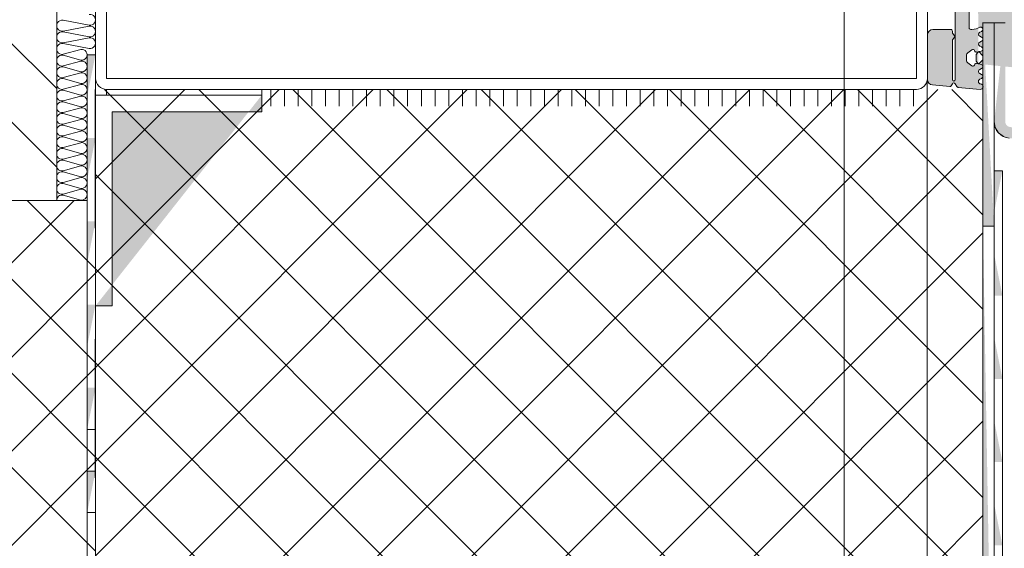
# Model space of a CAD drawing. Header units: millimetres. Extents: x 0 to 96, y -6 to 70.6.
# Tile 9 of 138: x 24.128 to 25.016, y -2.823 to -2.346. Entities that reach past the tile are written whole.
import ezdxf

# ---------------------------------------------------------------- set-up
doc = ezdxf.new("R2010")
doc.units = ezdxf.units.MM
doc.linetypes.add('HIDDEN', pattern=[0.375, 0.25, -0.125])
doc.styles.add('Arial Narrow', font='ARIALN.TTF')
doc.dimstyles.new('Arch_Strakon_dimstyle', dxfattribs={"dimtxt": 15.75, "dimasz": 1, "dimexe": 1.25, "dimexo": 0.0625, "dimgap": 1, "dimtad": 0, "dimdec": 3, "dimzin": 12, "dimdsep": 46, "dimtxsty": 'Arial Narrow', "dimblk": 'Arrowhead_Tick', "dimsah": 1, "dimcen": 0, "dimse1": 1, "dimse2": 1, "dimclrd": 6, "dimclrt": 2, "dimazin": 0, "dimtfac": 1, "dimtdec": 4, "dimtmove": 0, "dimatfit": 3, "dimldrblk": 'NONE', "dimfxl": 1, "dimtvp": 1, "dimtolj": 1, "dimtzin": 0, "dimlwd": 13, "dimarcsym": 2})

# ---------------------------------------------------------------- blocks, each defined once
blk = doc.blocks.new('Arrowhead_Tick')
at = {"color": 0, "linetype": 'Continuous', "lineweight": -2}
for p, q in [((0, 20), (0, -10)), ((-1, 0), (0, 0)), ((10, 0), (0, 0))]:
    blk.add_line(p, q, dxfattribs=at)
at = {"color": 2, "linetype": 'Continuous', "lineweight": 35}
blk.add_line((4.419, 4.419), (-4.419, -4.419), dxfattribs=at)
blk = doc.blocks.new('*D90')
at = {"color": 6, "linetype": 'Continuous', "lineweight": 13}
blk.add_line((24.20627, -1.33862), (25.23361, -1.33862), dxfattribs=at)
at = {"layer": 'Defpoints', "color": 0}
for p in [(25.24361, -1.33862), (25.24361, -3.8306), (24.19627, -4.55915)]:
    blk.add_point(p, dxfattribs=at)
at = {"color": 6, "lineweight": 13, "xscale": 0.01, "yscale": 0.01, "zscale": 0.01}
for p, rotation in [((25.24361, -1.33862), 360), ((24.19627, -1.33862), 180)]:
    blk.add_blockref('Arrowhead_Tick', p, dxfattribs=dict(at, rotation=rotation))
at = {"color": 5, "lineweight": 0, "insert": (24.71994, -1.19928), "char_height": 0.175, "attachment_point": 5, "style": 'Arial Narrow'}
blk.add_mtext('\\A1;209', dxfattribs=at)
blk = doc.blocks.new('_None')
blk = doc.blocks.new('*D215')
at = {"color": 6, "linetype": 'Continuous', "lineweight": 13}
blk.add_line((24.20627, -0.16909), (32.79428, -0.16909), dxfattribs=at)
at = {"layer": 'Defpoints', "color": 0}
for p in [(32.80428, -0.16909), (32.80428, -1.66753), (24.19627, -4.55915)]:
    blk.add_point(p, dxfattribs=at)
at = {"color": 6, "lineweight": 13, "xscale": 0.01, "yscale": 0.01, "zscale": 0.01}
blk.add_blockref('Arrowhead_Tick', (32.80428, -0.16909), dxfattribs=at)
at = {"color": 6, "lineweight": 13, "xscale": 0.01, "yscale": 0.01, "zscale": 0.01, "rotation": 180}
blk.add_blockref('Arrowhead_Tick', (24.19627, -0.16909), dxfattribs=at)
at = {"color": 2, "lineweight": 0, "insert": (28.50027, -0.04003), "char_height": 0.1575, "attachment_point": 5, "style": 'Arial Narrow'}
blk.add_mtext('\\A1;1722', dxfattribs=at)

msp = doc.modelspace()

# ---------------------------------------------------------------- hatches: boundary and pattern name
at = {"lineweight": 13, "true_color": 0x3f0000}
msp.add_hatch(color=18, dxfattribs=at).paths.add_polyline_path([(25.1408295, -2.4008682), (25.1410679, -2.4011788), (25.1412177, -2.4015406), (25.1412689, -2.4019288), (25.1412689, -2.4061549), (25.1412177, -2.4065431), (25.1410679, -2.4069049), (25.1408295, -2.4072155), (25.1405189, -2.4074539), (25.1385184, -2.4086088), (25.1384149, -2.4086883), (25.1383354, -2.4087918), (25.1382855, -2.4089124), (25.1382684, -2.4090418), (25.1362688, -2.4090418), (25.1362688, -2.3491423), (25.1124362, -2.3445814), (25.1095109, -2.346567), (24.9867387, -2.3230722), (24.9856482, -2.3231059), (24.9846758, -2.3236009), (24.9840069, -2.3244628), (24.9837688, -2.3255276), (24.9837688, -2.3535552), (24.9838829, -2.3541293), (24.9842081, -2.354616), (24.9846948, -2.3549411), (24.9852688, -2.3550552), (24.9864149, -2.355055), (24.988265, -2.3549317), (24.9900825, -2.3545649), (24.9918356, -2.3539609), (24.9934935, -2.3531304), (24.9950064, -2.3531151), (24.9960972, -2.3541636), (24.9961415, -2.355676), (24.995114, -2.3567867), (24.9934235, -2.3575749), (24.9925819, -2.358313), (24.9922687, -2.3593876), (24.9925819, -2.3604621), (24.9934235, -2.3612002), (24.9951137, -2.3619883), (24.9959553, -2.3627264), (24.9962685, -2.363801), (24.9959553, -2.3648756), (24.9951137, -2.3656136), (24.9934235, -2.3664017), (24.9925819, -2.3671398), (24.9922687, -2.3682144), (24.9925819, -2.369289), (24.9934235, -2.370027), (24.9951137, -2.3708151), (24.9960132, -2.37165), (24.9962558, -2.3728529), (24.9957502, -2.3739711), (24.9946867, -2.3745835), (24.9926852, -2.3750116), (24.9958629, -2.378402), (24.9960356, -2.3786249), (24.9961634, -2.3788763), (24.996242, -2.3791471), (24.9962685, -2.3794278), (24.9962685, -2.3817422), (24.996242, -2.3820229), (24.9961634, -2.3822937), (24.9960356, -2.382545), (24.9958629, -2.3827679), (24.9926852, -2.3861584), (24.9946867, -2.3865864), (24.9957502, -2.3871988), (24.9962558, -2.388317), (24.9960132, -2.38952), (24.9951137, -2.3903548), (24.9934235, -2.391143), (24.9925819, -2.391881), (24.9922687, -2.3929556), (24.9925819, -2.3940302), (24.9934235, -2.3947682), (24.9951137, -2.3955564), (24.9959553, -2.3962944), (24.9962685, -2.397369), (24.9959553, -2.3984436), (24.9951137, -2.3991816), (24.9934235, -2.3999698), (24.9924088, -2.4009383), (24.9921894, -2.4023239), (24.9928552, -2.4035586), (24.9941334, -2.4041365), (24.9957825, -2.405008), (24.9963514, -2.4067844), (24.9955153, -2.4084519), (24.9937515, -2.4090587), (24.9738678, -2.4072087), (24.9735332, -2.4071396), (24.9732221, -2.4069985), (24.9729496, -2.4067924), (24.9727292, -2.4065314), (24.9712762, -2.4039853), (24.9707459, -2.403451), (24.970019, -2.4032553), (24.9692921, -2.403451), (24.9687618, -2.4039853), (24.9676982, -2.4058297), (24.9674665, -2.4061278), (24.9671626, -2.4063518), (24.9668093, -2.4064849), (24.9664331, -2.406517), (24.9508728, -2.4050693), (24.9490951, -2.4045661), (24.9476153, -2.4034598), (24.9466297, -2.401897), (24.9462688, -2.400085), (24.9462688, -2.3600551), (24.9466494, -2.3581417), (24.9477333, -2.3565196), (24.9493554, -2.3554357), (24.9512688, -2.3550551), (24.9672688, -2.3550551), (24.9678429, -2.3551693), (24.9683295, -2.3554944), (24.9686547, -2.3559811), (24.9687688, -2.3565551), (24.9687688, -2.3581277), (24.968788, -2.3583258), (24.9688449, -2.3585166), (24.9689373, -2.3586928), (24.9690618, -2.3588481), (24.9707556, -2.3607466), (24.9709347, -2.3610564), (24.9709969, -2.3614087), (24.9709347, -2.3617611), (24.9707556, -2.3620708), (24.9690618, -2.3639694), (24.968933, -2.3641356), (24.9688391, -2.3643237), (24.9687836, -2.3645265), (24.9687688, -2.3647363), (24.9687688, -2.4002616), (24.969135, -2.4011455), (24.9700188, -2.4015116), (24.9709027, -2.4011455), (24.9712688, -2.4002616), (24.9712688, -2.3004723), (24.9713199, -2.3000841), (24.9714698, -2.2997223), (24.9717082, -2.2994116), (24.9720188, -2.2991733), (24.9765188, -2.2965753), (24.9768295, -2.2963369), (24.9770679, -2.2960262), (24.9772177, -2.2956645), (24.9772688, -2.2952762), (24.9772688, -2.2730083), (24.9772177, -2.27262), (24.9770679, -2.2722583), (24.9768295, -2.2719476), (24.9765188, -2.2717093), (24.9720188, -2.2691113), (24.9717082, -2.2688729), (24.9714698, -2.2685623), (24.9713199, -2.2682005), (24.9712688, -2.2678123), (24.9712688, -2.1680229), (24.9709027, -2.167139), (24.9700188, -2.1667729), (24.969135, -2.167139), (24.9687688, -2.1680229), (24.9687688, -2.2035483), (24.9687836, -2.203758), (24.9688391, -2.2039608), (24.968933, -2.2041489), (24.9690618, -2.2043151), (24.9707556, -2.2062137), (24.9709347, -2.2065234), (24.9709969, -2.2068758), (24.9709347, -2.2072281), (24.9707556, -2.2075379), (24.9690618, -2.2094364), (24.9689373, -2.2095917), (24.9688449, -2.209768), (24.968788, -2.2099587), (24.9687688, -2.2101568), (24.9687688, -2.2117294), (24.9686547, -2.2123035), (24.9683295, -2.2127901), (24.9678429, -2.2131153), (24.9672688, -2.2132294), (24.9512688, -2.2132294), (24.9493554, -2.2128488), (24.9477333, -2.211765), (24.9466494, -2.2101429), (24.9462688, -2.2082294), (24.9462688, -2.1681995), (24.9466297, -2.1663875), (24.9476153, -2.1648247), (24.9490951, -2.1637184), (24.9508728, -2.1632152), (24.9664331, -2.1617675), (24.9668093, -2.1617997), (24.9671626, -2.1619327), (24.9674665, -2.1621567), (24.9676982, -2.1624549), (24.9687618, -2.1642992), (24.9692921, -2.1648335), (24.970019, -2.1650293), (24.9707459, -2.1648335), (24.9712762, -2.1642992), (24.9727292, -2.1617531), (24.9729496, -2.1614921), (24.9732221, -2.161286), (24.9735332, -2.1611449), (24.9738678, -2.1610758), (24.9937515, -2.1592259), (24.9955153, -2.1598327), (24.9963514, -2.1615001), (24.9957825, -2.1632765), (24.9941334, -2.164148), (24.9928552, -2.164726), (24.9921894, -2.1659607), (24.9924088, -2.1673462), (24.9934235, -2.1683148), (24.9951137, -2.1691029), (24.9959553, -2.169841), (24.9962685, -2.1709156), (24.9959553, -2.1719902), (24.9951137, -2.1727282), (24.9934235, -2.1735163), (24.9925819, -2.1742544), (24.9922687, -2.175329), (24.9925819, -2.1764036), (24.9934235, -2.1771416), (24.9951137, -2.1779297), (24.9960132, -2.1787646), (24.9962558, -2.1799675), (24.9957502, -2.1810857), (24.9946867, -2.1816981), (24.9926852, -2.1821262), (24.9958629, -2.1855166), (24.9960356, -2.1857395), (24.9961634, -2.1859909), (24.996242, -2.1862617), (24.9962685, -2.1865424), (24.9962685, -2.1888568), (24.996242, -2.1891375), (24.9961634, -2.1894083), (24.9960356, -2.1896596), (24.9958629, -2.1898825), (24.9926852, -2.193273), (24.9946867, -2.193701), (24.9957502, -2.1943134), (24.9962558, -2.1954316), (24.9960132, -2.1966346), (24.9951137, -2.1974694), (24.9934235, -2.1982576), (24.9925819, -2.1989956), (24.9922687, -2.2000702), (24.9925819, -2.2011448), (24.9934235, -2.2018828), (24.9951137, -2.202671), (24.9959553, -2.203409), (24.9962685, -2.2044836), (24.9959553, -2.2055582), (24.9951137, -2.2062962), (24.9934235, -2.2070844), (24.9925819, -2.2078224), (24.9922687, -2.208897), (24.9925819, -2.2099716), (24.9934235, -2.2107096), (24.995114, -2.2114979), (24.9961415, -2.2126085), (24.9960972, -2.2141209), (24.9950064, -2.2151695), (24.9934935, -2.2151541), (24.9918356, -2.2143236), (24.9900825, -2.2137197), (24.988265, -2.2133528), (24.9864149, -2.2132296), (24.9852688, -2.2132293), (24.9846948, -2.2133434), (24.9842082, -2.2136685), (24.983883, -2.214155), (24.9837688, -2.214729), (24.9837688, -2.3153461), (24.9839165, -2.3161926), (24.9843421, -2.3169391), (24.9849953, -2.3174974), (24.9857989, -2.3178016), (25.0147775, -2.3233472), (25.0150272, -2.3233526), (25.0152648, -2.3232758), (25.015464, -2.3231253), (25.0156028, -2.3229176), (25.0160652, -2.3222256), (25.0167293, -2.3217237), (25.0175213, -2.3214676), (25.0183535, -2.3214858), (25.1176063, -2.3404801), (25.117978, -2.3406033), (25.1183051, -2.3408184), (25.1185654, -2.341111), (25.1187412, -2.3414609), (25.1194995, -2.3436427), (25.1196449, -2.3438569), (25.1198778, -2.3439697), (25.120136, -2.3439509), (25.1203501, -2.3438055), (25.1218605, -2.3420578), (25.122153, -2.3417975), (25.1225029, -2.3416218), (25.1228864, -2.3415426), (25.1232773, -2.3415654), (25.127428, -2.3423597), (25.1277997, -2.3424828), (25.1281269, -2.342698), (25.1283872, -2.3429905), (25.1285629, -2.3433405), (25.1293213, -2.3455223), (25.1294666, -2.3457365), (25.1296996, -2.3458493), (25.1299577, -2.3458304), (25.1301719, -2.3456851), (25.1316822, -2.3439374), (25.1319748, -2.3436771), (25.1323247, -2.3435014), (25.1327082, -2.3434222), (25.1330991, -2.3434449), (25.1412688, -2.3450084), (25.1412688, -2.3461549), (25.1412177, -2.3465431), (25.1410679, -2.3469049), (25.1408295, -2.3472155), (25.1405188, -2.3474539), (25.1385184, -2.3486089), (25.1383354, -2.3487919), (25.1382684, -2.3490419), (25.1383354, -2.3492919), (25.1385184, -2.3494749), (25.1405188, -2.3506298), (25.1408295, -2.3508682), (25.1410679, -2.3511789), (25.1412177, -2.3515406), (25.1412688, -2.3519289), (25.1412688, -2.3561549), (25.1412177, -2.3565431), (25.1410679, -2.3569049), (25.1408295, -2.3572155), (25.1405188, -2.3574539), (25.1385184, -2.3586089), (25.1383354, -2.3587919), (25.1382684, -2.3590419), (25.1383354, -2.3592919), (25.1385184, -2.3594749), (25.1405188, -2.3606298), (25.1408295, -2.3608682), (25.1410679, -2.3611789), (25.1412177, -2.3615406), (25.1412688, -2.3619289), (25.1412688, -2.3661549), (25.1412177, -2.3665431), (25.1410679, -2.3669049), (25.1408295, -2.3672155), (25.1405188, -2.3674539), (25.1385184, -2.3686089), (25.1383354, -2.3687919), (25.1382684, -2.3690419), (25.1383354, -2.3692919), (25.1385184, -2.3694749), (25.1405188, -2.3706298), (25.1408295, -2.3708682), (25.1410679, -2.3711789), (25.1412177, -2.3715406), (25.1412688, -2.3719289), (25.1412688, -2.3761549), (25.1412177, -2.3765431), (25.1410679, -2.3769049), (25.1408295, -2.3772155), (25.1405188, -2.3774539), (25.1385184, -2.3786089), (25.1383354, -2.3787919), (25.1382684, -2.3790419), (25.1383354, -2.3792919), (25.1385184, -2.3794749), (25.1405188, -2.3806298), (25.1408295, -2.3808682), (25.1410679, -2.3811789), (25.1412177, -2.3815406), (25.1412688, -2.3819289), (25.1412688, -2.3861549), (25.1412177, -2.3865431), (25.1410679, -2.3869049), (25.1408295, -2.3872155), (25.1405188, -2.3874539), (25.1385184, -2.3886088), (25.1383354, -2.3887919), (25.1382684, -2.3890419), (25.1383354, -2.3892919), (25.1385184, -2.3894749), (25.1405188, -2.3906298), (25.1408295, -2.3908682), (25.1410679, -2.3911789), (25.1412177, -2.3915406), (25.1412688, -2.3919289), (25.1412688, -2.3961549), (25.1412177, -2.3965431), (25.1410679, -2.3969049), (25.1408295, -2.3972155), (25.1405188, -2.3974539), (25.1385184, -2.3986088), (25.1383354, -2.3987919), (25.1382684, -2.3990419), (25.1383354, -2.3992919), (25.1385184, -2.3994749), (25.1405188, -2.4006298), (24.991001, -2.183483), (24.9922687, -2.1822152), (24.9906164, -2.1825686), (24.9901785, -2.182592), (24.9897549, -2.1824789), (24.9893871, -2.1822403), (24.9891111, -2.1818996), (24.9885627, -2.1809496), (24.9881506, -2.1804899), (24.9875883, -2.1802351), (24.986971, -2.1802284), (24.9864033, -2.1804708), (24.9825848, -2.1831446), (24.9821391, -2.1835441), (24.9818012, -2.1840381), (24.9815904, -2.1845982), (24.9815187, -2.1851924), (24.9815187, -2.1902067), (24.9815904, -2.1908009), (24.9818012, -2.1913611), (24.9821391, -2.1918551), (24.9825848, -2.1922546), (24.9864033, -2.1949283), (24.9870053, -2.1951777), (24.9876562, -2.1951492), (24.9882342, -2.1948484), (24.9886309, -2.1943314), (24.9891111, -2.1934996), (24.9893871, -2.1931589), (24.9897549, -2.1929203), (24.9901785, -2.1928071), (24.9906164, -2.1928305), (24.9922687, -2.1931839), (24.991001, -2.1919161), (24.99069, -2.1915373), (24.990459, -2.1911051), (24.9903168, -2.1906361), (24.9902687, -2.1901484), (24.9902687, -2.1852508), (24.9903168, -2.1847631), (24.990459, -2.1842941), (24.99069, -2.1838619), (24.991001, -2.183483), (24.9922687, -2.3860693), (24.991001, -2.3848015), (24.99069, -2.3844227), (24.990459, -2.3839905), (24.9903168, -2.3835215), (24.9902687, -2.3830338), (24.9902687, -2.3781362), (24.9903168, -2.3776484), (24.990459, -2.3771795), (24.99069, -2.3767472), (24.991001, -2.3763684), (24.9922687, -2.3751006), (24.9906164, -2.375454), (24.9901785, -2.3754774), (24.9897549, -2.3753643), (24.9893871, -2.3751257), (24.9891111, -2.374785), (24.9886309, -2.3739531), (24.9882342, -2.3734362), (24.9876562, -2.3731353), (24.9870053, -2.3731069), (24.9864033, -2.3733562), (24.9825848, -2.37603), (24.9821391, -2.3764295), (24.9818012, -2.3769235), (24.9815904, -2.3774836), (24.9815187, -2.3780778), (24.9815187, -2.3830921), (24.9815904, -2.3836863), (24.9818012, -2.3842465), (24.9821391, -2.3847405), (24.9825848, -2.38514), (24.9864033, -2.3878137), (24.986971, -2.3880561), (24.9875883, -2.3880494), (24.9881506, -2.3877946), (24.9885627, -2.387335), (24.9891111, -2.386385), (24.9893871, -2.3860443), (24.9897549, -2.3858056), (24.9901785, -2.3856925), (24.9906164, -2.3857159), (24.9922687, -2.3860693)])
at = {"lineweight": 13, "true_color": 0xff0000}
for points in [[(25.0063717, -2.5323459), (24.9962649, -2.3491774), (24.9962649, -2.5323459)], [(25.0063717, -2.4380811), (25.0073912, -2.4435185), (25.010312, -2.4482168), (25.0147369, -2.4515372), (25.0200644, -2.4530283), (25.2366872, -2.4621898), (25.2384628, -2.4626864), (25.2399378, -2.4637928), (25.2409114, -2.4653586), (25.2412514, -2.4671708), (25.2412514, -2.6191492), (25.2405754, -2.6216597), (25.2387303, -2.6234914), (25.2362148, -2.624149), (25.2337093, -2.6234547), (25.1863754, -2.5907453), (25.1812912, -2.5993564), (25.2286251, -2.6320658), (25.2361417, -2.6341488), (25.243688, -2.6321759), (25.2492235, -2.6266808), (25.2512514, -2.6191492), (25.2512514, -2.4671708), (25.2502315, -2.4617342), (25.2473106, -2.4570369), (25.2428857, -2.4537177), (25.2375587, -2.4522278), (25.0209359, -2.4430664), (25.0191602, -2.4425697), (25.0176853, -2.4414633), (25.0167117, -2.4398976), (25.0163717, -2.4380854), (25.0163717, -2.349181)], [(24.1887675, -2.4153992), (24.1962676, -2.3778992), (24.1887675, -2.3778992)], [(24.1962675, -2.6041472), (24.2112675, -2.6041472), (24.2112675, -2.4291472), (24.3462675, -2.4291472), (24.3462675, -2.4141472)], [(24.1887675, -2.4903992), (24.1887675, -2.4528992), (24.1962676, -2.4528992)], [(25.0063717, -2.5198459), (25.0063717, -2.4823459), (25.0138717, -2.4823459)], [(24.1887675, -2.5653992), (24.1887675, -2.5278992), (24.1962676, -2.5278992)], [(24.9962649, -2.5323459), (24.9962712, -2.7091534), (24.9962712, -3.1041534), (25.0063717, -3.1041534)], [(25.0063717, -2.5573459), (25.0138717, -2.5948459), (25.0063717, -2.5948459)], [(24.1887675, -2.6403992), (24.1887675, -2.6028991), (24.1962676, -2.6028991)], [(25.0063717, -2.6323459), (25.0138717, -2.6698459), (25.0063717, -2.6698459)], [(24.1887675, -2.7153991), (24.1887675, -2.6778991), (24.1962676, -2.6778992)], [(25.0063717, -2.7073459), (25.0138717, -2.7448459), (25.0063717, -2.7448459)], [(24.1887675, -2.7903991), (24.1887675, -2.7528991), (24.1962676, -2.7528991)], [(25.0063717, -2.7823459), (25.0138717, -2.8198459), (25.0063717, -2.8198459)]]:
    msp.add_hatch(color=1, dxfattribs=at).paths.add_polyline_path(points)

# ---------------------------------------------------------------- linework, layer by layer
at = {"color": 3, "linetype": 'HIDDEN', "lineweight": 25, "ltscale": 0.5}
msp.add_line((24.1962676, -4.5591492), (24.1962676, -1.0037095), dxfattribs=at)
at = {"color": 6, "linetype": 'Continuous', "lineweight": 13}
for p, q in [((24.1612675, -2.1591492), (24.1612675, -2.5091492)), ((24.8712675, -3.0591492), (24.8712675, -2.1591471)), ((24.1962676, -2.3991472), (24.1962675, -2.1691472)), ((24.2062675, -2.1691472), (24.2062675, -2.3991472)), ((24.9712688, -2.4002616), (24.9712688, -2.3004723)), ((24.9837688, -2.3255276), (24.9837688, -2.3535552)), ((24.9362675, -2.3991472), (24.9362675, -2.3288781)), ((24.9462675, -2.3288781), (24.9462675, -2.3991472)), ((24.1905167, -2.3512247), (24.1670184, -2.3468236)), ((24.1670184, -2.3564747), (24.1905167, -2.3520736)), ((24.9962688, -2.3491423), (24.9960188, -2.3491423)), ((24.9962649, -3.1041534), (24.9962649, -2.3491774)), ((24.9962649, -2.3491774), (25.0063717, -2.349181)), ((25.0063717, -2.4380811), (25.0063717, -2.3491768)), ((25.0063717, -2.3491768), (25.0163717, -2.349181)), ((25.0063717, -2.349181), (25.0063717, -3.1041534)), ((24.1134156, -2.3605038), (24.1612675, -2.4083558)), ((24.1905167, -2.3617247), (24.1670184, -2.3573236)), ((24.9462688, -2.400085), (24.9462688, -2.3600551)), ((24.9512688, -2.3550551), (24.9672688, -2.3550551)), ((24.9687688, -2.3565551), (24.9687688, -2.3581277)), ((24.9690618, -2.3588481), (24.9707556, -2.3607466)), ((24.9852688, -2.3550552), (24.9864149, -2.355055)), ((24.995114, -2.3567867), (24.9934235, -2.3575749)), ((24.1670184, -2.3669747), (24.1905167, -2.3625736)), ((24.1905167, -2.3722247), (24.1670184, -2.3678236)), ((24.9687688, -2.3647363), (24.9687688, -2.4002616)), ((24.9707556, -2.3620708), (24.9690618, -2.3639694)), ((24.9934235, -2.3612002), (24.9951137, -2.3619883)), ((24.9951137, -2.3656136), (24.9934235, -2.3664017)), ((24.1670184, -2.3774747), (24.1830167, -2.3730736)), ((24.1830167, -2.3827247), (24.1670184, -2.3783236)), ((24.1887676, -3.1391492), (24.1887675, -2.3778992)), ((24.1887675, -2.3778992), (24.1962676, -2.3778992)), ((24.1887675, -2.3778992), (24.1887675, -2.4153992)), ((24.1962676, -2.3778992), (24.1962676, -3.1391492)), ((24.1962676, -2.4153992), (24.1962676, -2.3778992)), ((24.9815187, -2.3780778), (24.9815187, -2.3830921)), ((24.9864033, -2.3733562), (24.9825848, -2.37603)), ((24.9891111, -2.374785), (24.9886309, -2.3739531)), ((24.9902687, -2.3830338), (24.9902687, -2.3781362)), ((24.9922687, -2.3751006), (24.9906164, -2.375454)), ((24.991001, -2.3763684), (24.9922687, -2.3751006)), ((24.9946867, -2.3745835), (24.9926852, -2.3750116)), ((24.9926852, -2.3750116), (24.9958629, -2.378402)), ((24.9934235, -2.370027), (24.9951137, -2.3708151)), ((24.1670184, -2.3879747), (24.1830167, -2.3835736)), ((24.9825848, -2.38514), (24.9864033, -2.3878137)), ((24.9885627, -2.387335), (24.9891111, -2.386385)), ((24.9906164, -2.3857159), (24.9922687, -2.3860693)), ((24.9922687, -2.3860693), (24.991001, -2.3848015)), ((24.9958629, -2.3827679), (24.9926852, -2.3861584)), ((24.9926852, -2.3861584), (24.9946867, -2.3865864)), ((24.9962685, -2.3794278), (24.9962685, -2.3817422)), ((24.1830167, -2.3932247), (24.1670184, -2.3888236)), ((24.1670184, -2.3984747), (24.1830167, -2.3940736)), ((24.9951137, -2.3903548), (24.9934235, -2.391143)), ((24.9934235, -2.3947682), (24.9951137, -2.3955564)), ((24.1830167, -2.4037247), (24.1670184, -2.3993236)), ((24.1670184, -2.4089747), (24.1830167, -2.4045736)), ((24.1962676, -2.3991472), (24.1962676, -3.1041492)), ((24.2062675, -2.3991472), (24.8012675, -2.3991472)), ((24.8012675, -2.3991472), (24.9362675, -2.3991472)), ((24.9460955, -2.4009942), (24.9460955, -3.0591492)), ((24.9664331, -2.406517), (24.9508728, -2.4050693)), ((24.9687618, -2.4039853), (24.9676982, -2.4058297)), ((24.9727292, -2.4065314), (24.9712762, -2.4039853)), ((24.9951137, -2.3991816), (24.9934235, -2.3999698)), ((24.1830167, -2.4142247), (24.1670184, -2.4098236)), ((24.1962676, -2.4091472), (24.1960176, -2.4091472)), ((24.1962675, -2.6041472), (24.1962675, -2.4141472)), ((24.1962675, -2.4141472), (24.3462675, -2.4141472)), ((24.2769043, -2.4091472), (24.1962676, -2.4897839)), ((24.3617571, -2.4091472), (24.1962676, -2.5746367)), ((24.4466099, -2.4091472), (24.1962676, -2.6594895)), ((24.5314627, -2.4091472), (24.1962676, -2.7443423)), ((24.6163156, -2.4091472), (24.1962676, -2.8291952)), ((24.7011684, -2.4091472), (24.1962676, -2.914048)), ((24.7860212, -2.4091472), (24.1962676, -2.9989008)), ((24.870874, -2.4091472), (24.1962676, -3.0837536)), ((24.9557268, -2.4091472), (24.1962676, -3.1686064)), ((24.2769043, -2.4091472), (24.1962676, -2.4897839)), ((24.3617571, -2.4091472), (24.1962676, -2.5746367)), ((24.4466099, -2.4091472), (24.1962676, -2.6594895)), ((24.5314627, -2.4091472), (24.1962676, -2.7443423)), ((24.6163156, -2.4091472), (24.1962676, -2.8291952)), ((24.7011684, -2.4091472), (24.1962676, -2.914048)), ((24.7860212, -2.4091472), (24.1962676, -2.9989008)), ((24.870874, -2.4091472), (24.1962676, -3.0837536)), ((24.9557268, -2.4091472), (24.1962676, -3.1686064)), ((24.2044853, -2.4091472), (24.9962676, -3.2009294)), ((24.2044853, -2.4091472), (24.9962676, -3.2009294)), ((24.2062675, -2.4141472), (24.2062675, -2.4091472)), ((24.2062675, -2.4091472), (24.3462675, -2.4091472)), ((24.8012675, -2.4091472), (24.2062675, -2.4091472)), ((24.3462675, -2.4141472), (24.2062675, -2.4141472)), ((24.2893381, -2.4091472), (24.9962676, -3.1160766)), ((24.2893381, -2.4091472), (24.9962676, -3.1160766)), ((24.3462675, -2.4091472), (24.3462675, -2.4141472)), ((24.3462675, -2.4141472), (24.3462675, -2.4291472)), ((24.3544162, -2.4241472), (24.3544162, -2.4091472)), ((24.3667429, -2.4241472), (24.3667429, -2.4091472)), ((24.3741909, -2.4091472), (24.9962676, -3.0312238)), ((24.3741909, -2.4091472), (24.9962676, -3.0312238)), ((24.3790695, -2.4241472), (24.3790695, -2.4091472)), ((24.3913962, -2.4241472), (24.3913962, -2.4091472)), ((24.4037228, -2.4241472), (24.4037228, -2.4091472)), ((24.4160495, -2.4241472), (24.4160495, -2.4091472)), ((24.4283761, -2.4241472), (24.4283761, -2.4091472)), ((24.4407028, -2.4241472), (24.4407028, -2.4091472)), ((24.4530294, -2.4241472), (24.4530294, -2.4091472)), ((24.4590437, -2.4091472), (24.9962676, -2.946371)), ((24.4590437, -2.4091472), (24.9962676, -2.946371)), ((24.4653561, -2.4241472), (24.4653561, -2.4091472)), ((24.4776827, -2.4241472), (24.4776827, -2.4091472)), ((24.4900094, -2.4241472), (24.4900094, -2.4091472)), ((24.502336, -2.4241472), (24.502336, -2.4091472)), ((24.5146627, -2.4241472), (24.5146627, -2.4091472)), ((24.5269893, -2.4241472), (24.5269893, -2.4091472)), ((24.539316, -2.4241472), (24.539316, -2.4091472)), ((24.5438965, -2.4091472), (24.9962676, -2.8615182)), ((24.5438965, -2.4091472), (24.9962676, -2.8615182)), ((24.5516426, -2.4241472), (24.5516426, -2.4091472)), ((24.5639693, -2.4241472), (24.5639693, -2.4091472)), ((24.5762959, -2.4241472), (24.5762959, -2.4091472)), ((24.5886226, -2.4241472), (24.5886226, -2.4091472)), ((24.6009492, -2.4241472), (24.6009492, -2.4091472)), ((24.6132759, -2.4241472), (24.6132759, -2.4091472)), ((24.6256025, -2.4241472), (24.6256025, -2.4091472)), ((24.6287494, -2.4091472), (24.9962676, -2.7766654)), ((24.6287494, -2.4091472), (24.9962676, -2.7766654)), ((24.6379292, -2.4241472), (24.6379292, -2.4091472)), ((24.6502559, -2.4241472), (24.6502559, -2.4091472)), ((24.6625825, -2.4241472), (24.6625825, -2.4091472)), ((24.6749092, -2.4241472), (24.6749092, -2.4091472)), ((24.6872358, -2.4241472), (24.6872358, -2.4091472)), ((24.6995625, -2.4241472), (24.6995625, -2.4091472)), ((24.7118891, -2.4241472), (24.7118891, -2.4091472)), ((24.7136022, -2.4091472), (24.9962676, -2.6918125)), ((24.7136022, -2.4091472), (24.9962676, -2.6918125)), ((24.7242158, -2.4241472), (24.7242158, -2.4091472)), ((24.7365424, -2.4241472), (24.7365424, -2.4091472)), ((24.7488691, -2.4241472), (24.7488691, -2.4091472)), ((24.7611957, -2.4241472), (24.7611957, -2.4091472)), ((24.7735224, -2.4241472), (24.7735224, -2.4091472)), ((24.785849, -2.4241472), (24.785849, -2.4091472)), ((24.7981757, -2.4241472), (24.7981757, -2.4091472)), ((24.798455, -2.4091472), (24.9962676, -2.6069597)), ((24.798455, -2.4091472), (24.9962676, -2.6069597)), ((24.9362675, -2.4091472), (24.8012675, -2.4091472)), ((24.8105023, -2.4241472), (24.8105023, -2.4091472)), ((24.822829, -2.4241472), (24.822829, -2.4091472)), ((24.8351556, -2.4241472), (24.8351556, -2.4091472)), ((24.8474823, -2.4241472), (24.8474823, -2.4091472)), ((24.8598089, -2.4241472), (24.8598089, -2.4091472)), ((24.8721356, -2.4241472), (24.8721356, -2.4091472)), ((24.8833078, -2.4091472), (24.9962676, -2.5221069)), ((24.8833078, -2.4091472), (24.9962676, -2.5221069)), ((24.8844622, -2.4241472), (24.8844622, -2.4091472)), ((24.8967889, -2.4241472), (24.8967889, -2.4091472)), ((24.9091155, -2.4241472), (24.9091155, -2.4091472)), ((24.9214422, -2.4241472), (24.9214422, -2.4091472)), ((24.9337688, -2.4241472), (24.9337688, -2.4091472)), ((24.9681606, -2.4091472), (24.9962676, -2.4372541)), ((24.9681606, -2.4091472), (24.9962676, -2.4372541)), ((24.9937515, -2.4090587), (24.9738678, -2.4072087)), ((24.9962688, -2.4091423), (24.9960188, -2.4091423)), ((24.9962677, -4.9117746), (24.9962688, -2.4091423)), ((24.9962677, -4.9117746), (24.9962688, -2.4091423)), ((24.1670184, -2.4194747), (24.1830167, -2.4150736)), ((24.1830167, -2.4247247), (24.1670184, -2.4203236)), ((24.1134156, -2.4312145), (24.1612675, -2.4790665)), ((24.1670184, -2.4299747), (24.1830167, -2.4255736)), ((24.1830167, -2.4352247), (24.1670184, -2.4308236)), ((24.3462675, -2.4291472), (24.2112675, -2.4291472)), ((24.2112675, -2.4291472), (24.2112675, -2.6041472)), ((24.1670184, -2.4404747), (24.1830167, -2.4360736)), ((24.1830167, -2.4457247), (24.1670184, -2.4413236)), ((24.1670184, -2.4509747), (24.1830167, -2.4465736)), ((24.1830167, -2.4562247), (24.1670184, -2.4518236)), ((24.1670184, -2.4614747), (24.1830167, -2.4570736)), ((24.1887675, -2.4528992), (24.1887675, -2.4903992)), ((24.1962676, -2.4903992), (24.1962676, -2.4528992)), ((24.9962676, -2.4534592), (24.1962676, -3.2534592)), ((24.9962676, -2.4534592), (24.1962676, -3.2534592)), ((24.1830167, -2.4667247), (24.1670184, -2.4623236)), ((24.1670184, -2.4719747), (24.1830167, -2.4675736)), ((24.1830167, -2.4772247), (24.1670184, -2.4728236)), ((24.1670184, -2.4824747), (24.1830167, -2.4780736)), ((24.1830167, -2.4877247), (24.1670184, -2.4833236)), ((25.0063717, -3.1041534), (25.0063717, -2.4823459)), ((25.0063717, -2.4823459), (25.0138717, -2.4823459)), ((25.0063717, -2.4823459), (25.0063717, -2.5198459)), ((25.0138717, -2.4823459), (25.0138717, -3.1041534)), ((25.0138717, -2.5198459), (25.0138717, -2.4823459)), ((24.1670184, -2.4929747), (24.1830167, -2.4885736)), ((24.1830167, -2.4982247), (24.1670184, -2.4938236)), ((24.1962676, -2.4857822), (24.9962676, -3.2857822)), ((24.1962676, -2.4857822), (24.9962676, -3.2857822)), ((24.1670184, -2.5034747), (24.1830167, -2.4990736)), ((24.1612675, -2.5091492), (22.9566502, -2.5091492)), ((24.1769023, -2.5091492), (23.5269023, -3.1591492)), ((23.8802232, -2.5091492), (24.1962676, -2.8251935)), ((23.965076, -2.5091492), (24.1962676, -2.7403407)), ((24.0499289, -2.5091492), (24.1962676, -2.6554879)), ((24.1347817, -2.5091492), (24.1962676, -2.570635)), ((24.1612675, -2.5091492), (24.1887675, -2.5091492)), ((24.1830167, -2.5087247), (24.1670184, -2.5043236)), ((24.1887675, -2.5278992), (24.1887675, -2.5653992)), ((24.1962676, -2.5653992), (24.1962676, -2.5278992)), ((24.9962676, -2.538312), (24.1962676, -3.338312)), ((24.9962676, -2.538312), (24.1962676, -3.338312)), ((25.0063717, -2.5573459), (25.0063717, -2.5948459)), ((25.0138717, -2.5948459), (25.0138717, -2.5573459)), ((24.1962676, -2.570635), (24.9962676, -3.370635)), ((24.1962676, -2.570635), (24.9962676, -3.370635)), ((24.1962676, -2.5746367), (23.6117551, -3.1591492)), ((24.1887675, -2.6028991), (24.1887675, -2.6403992)), ((24.2112675, -2.6041472), (24.1962675, -2.6041472)), ((24.1962675, -2.6041472), (24.1962676, -2.6091491)), ((24.1962676, -2.6403992), (24.1962676, -2.6028991)), ((24.9962676, -2.6231649), (24.1962676, -3.4231649)), ((24.9962676, -2.6231649), (24.1962676, -3.4231649)), ((25.0063717, -2.6323459), (25.0063717, -2.6698459)), ((25.0138717, -2.6698459), (25.0138717, -2.6323459)), ((24.1962676, -2.6594895), (23.6966079, -3.1591492)), ((24.1962676, -2.6554879), (24.9962676, -3.4554879)), ((24.1962676, -2.6554879), (24.9962676, -3.4554879)), ((24.1887675, -2.6778991), (24.1887675, -2.6891492)), ((24.1962676, -2.6891492), (24.1962676, -2.6778992)), ((24.1962676, -2.6891492), (24.1962676, -2.6778992)), ((24.9962676, -2.7080177), (24.1962676, -3.5080177)), ((24.9962676, -2.7080177), (24.1962676, -3.5080177)), ((25.0063717, -2.7073459), (25.0063717, -2.7448459)), ((25.0138717, -2.7448459), (25.0138717, -2.7073459)), ((24.1962676, -2.7403407), (24.9962676, -3.5403407)), ((24.1962676, -2.7403407), (24.9962676, -3.5403407)), ((24.1962676, -2.7443423), (23.7814607, -3.1591492)), ((25.0063717, -2.7823459), (25.0063717, -2.8198459)), ((25.0138717, -2.8198459), (25.0138717, -2.7823459)), ((24.9962676, -2.7928705), (24.1962676, -3.5928705)), ((24.9962676, -2.7928705), (24.1962676, -3.5928705))]:
    msp.add_line(p, q, dxfattribs=at)
at = {"color": 9, "linetype": 'Continuous', "lineweight": 0}
for p, q in [((24.9712688, -2.4002616), (24.9712688, -2.3004723)), ((24.9837688, -2.3255276), (24.9837688, -2.3535552)), ((24.9462688, -2.3600551), (24.9466494, -2.3581417)), ((24.9462688, -2.400085), (24.9462688, -2.3600551)), ((24.9466494, -2.3581417), (24.9477333, -2.3565196)), ((24.9477333, -2.3565196), (24.9493554, -2.3554357)), ((24.9493554, -2.3554357), (24.9512688, -2.3550551)), ((24.9512688, -2.3550551), (24.9672688, -2.3550551)), ((24.9672688, -2.3550551), (24.9678429, -2.3551693)), ((24.9678429, -2.3551693), (24.9683295, -2.3554944)), ((24.9683295, -2.3554944), (24.9686547, -2.3559811)), ((24.9686547, -2.3559811), (24.9687688, -2.3565551)), ((24.9687688, -2.3565551), (24.9687688, -2.3581277)), ((24.9687688, -2.3581277), (24.968788, -2.3583258)), ((24.968788, -2.3583258), (24.9688449, -2.3585166)), ((24.9688449, -2.3585166), (24.9689373, -2.3586928)), ((24.9689373, -2.3586928), (24.9690618, -2.3588481)), ((24.9690618, -2.3588481), (24.9707556, -2.3607466)), ((24.9707556, -2.3607466), (24.9709347, -2.3610564)), ((24.9709347, -2.3610564), (24.9709969, -2.3614087)), ((24.9837688, -2.3535552), (24.9838829, -2.3541293)), ((24.9838829, -2.3541293), (24.9842081, -2.354616)), ((24.9842081, -2.354616), (24.9846948, -2.3549411)), ((24.9846948, -2.3549411), (24.9852688, -2.3550552)), ((24.9852688, -2.3550552), (24.9864149, -2.355055)), ((24.9864149, -2.355055), (24.988265, -2.3549317)), ((24.988265, -2.3549317), (24.9900825, -2.3545649)), ((24.9900825, -2.3545649), (24.9918356, -2.3539609)), ((24.9918356, -2.3539609), (24.9934935, -2.3531304)), ((24.9925819, -2.358313), (24.9922687, -2.3593876)), ((24.9922687, -2.3593876), (24.9925819, -2.3604621)), ((24.9934235, -2.3575749), (24.9925819, -2.358313)), ((24.9925819, -2.3604621), (24.9934235, -2.3612002)), ((24.995114, -2.3567867), (24.9934235, -2.3575749)), ((24.9934935, -2.3531304), (24.9950064, -2.3531151)), ((24.9950064, -2.3531151), (24.9960972, -2.3541636)), ((24.9961415, -2.355676), (24.995114, -2.3567867)), ((24.9960972, -2.3541636), (24.9961415, -2.355676)), ((24.9687836, -2.3645265), (24.9687688, -2.3647363)), ((24.9687688, -2.3647363), (24.9687688, -2.4002616)), ((24.9688391, -2.3643237), (24.9687836, -2.3645265)), ((24.968933, -2.3641356), (24.9688391, -2.3643237)), ((24.9690618, -2.3639694), (24.968933, -2.3641356)), ((24.9707556, -2.3620708), (24.9690618, -2.3639694)), ((24.9709347, -2.3617611), (24.9707556, -2.3620708)), ((24.9709969, -2.3614087), (24.9709347, -2.3617611)), ((24.9925819, -2.3671398), (24.9922687, -2.3682144)), ((24.9922687, -2.3682144), (24.9925819, -2.369289)), ((24.9934235, -2.3664017), (24.9925819, -2.3671398)), ((24.9925819, -2.369289), (24.9934235, -2.370027)), ((24.9934235, -2.3612002), (24.9951137, -2.3619883)), ((24.9951137, -2.3656136), (24.9934235, -2.3664017)), ((24.9951137, -2.3619883), (24.9959553, -2.3627264)), ((24.9959553, -2.3648756), (24.9951137, -2.3656136)), ((24.9959553, -2.3627264), (24.9962685, -2.363801)), ((24.9962685, -2.363801), (24.9959553, -2.3648756)), ((24.9815904, -2.3774836), (24.9815187, -2.3780778)), ((24.9815187, -2.3780778), (24.9815187, -2.3830921)), ((24.9818012, -2.3769235), (24.9815904, -2.3774836)), ((24.9821391, -2.3764295), (24.9818012, -2.3769235)), ((24.9825848, -2.37603), (24.9821391, -2.3764295)), ((24.9864033, -2.3733562), (24.9825848, -2.37603)), ((24.9870053, -2.3731069), (24.9864033, -2.3733562)), ((24.9876562, -2.3731353), (24.9870053, -2.3731069)), ((24.9882342, -2.3734362), (24.9876562, -2.3731353)), ((24.9886309, -2.3739531), (24.9882342, -2.3734362)), ((24.9891111, -2.374785), (24.9886309, -2.3739531)), ((24.9893871, -2.3751257), (24.9891111, -2.374785)), ((24.9897549, -2.3753643), (24.9893871, -2.3751257)), ((24.9901785, -2.3754774), (24.9897549, -2.3753643)), ((24.9906164, -2.375454), (24.9901785, -2.3754774)), ((24.9902687, -2.3781362), (24.9903168, -2.3776484)), ((24.9902687, -2.3830338), (24.9902687, -2.3781362)), ((24.9903168, -2.3776484), (24.990459, -2.3771795)), ((24.990459, -2.3771795), (24.99069, -2.3767472)), ((24.9922687, -2.3751006), (24.9906164, -2.375454)), ((24.99069, -2.3767472), (24.991001, -2.3763684)), ((24.991001, -2.3763684), (24.9922687, -2.3751006)), ((24.9946867, -2.3745835), (24.9926852, -2.3750116)), ((24.9926852, -2.3750116), (24.9958629, -2.378402)), ((24.9934235, -2.370027), (24.9951137, -2.3708151)), ((24.9957502, -2.3739711), (24.9946867, -2.3745835)), ((24.9951137, -2.3708151), (24.9960132, -2.37165)), ((24.9962558, -2.3728529), (24.9957502, -2.3739711)), ((24.9958629, -2.378402), (24.9960356, -2.3786249)), ((24.9960132, -2.37165), (24.9962558, -2.3728529)), ((24.9960356, -2.3786249), (24.9961634, -2.3788763)), ((24.9815187, -2.3830921), (24.9815904, -2.3836863)), ((24.9815904, -2.3836863), (24.9818012, -2.3842465)), ((24.9818012, -2.3842465), (24.9821391, -2.3847405)), ((24.9821391, -2.3847405), (24.9825848, -2.38514)), ((24.9825848, -2.38514), (24.9864033, -2.3878137)), ((24.9881506, -2.3877946), (24.9885627, -2.387335)), ((24.9885627, -2.387335), (24.9891111, -2.386385)), ((24.9891111, -2.386385), (24.9893871, -2.3860443)), ((24.9893871, -2.3860443), (24.9897549, -2.3858056)), ((24.9897549, -2.3858056), (24.9901785, -2.3856925)), ((24.9901785, -2.3856925), (24.9906164, -2.3857159)), ((24.9903168, -2.3835215), (24.9902687, -2.3830338)), ((24.990459, -2.3839905), (24.9903168, -2.3835215)), ((24.99069, -2.3844227), (24.990459, -2.3839905)), ((24.9906164, -2.3857159), (24.9922687, -2.3860693)), ((24.991001, -2.3848015), (24.99069, -2.3844227)), ((24.9922687, -2.3860693), (24.991001, -2.3848015)), ((24.9958629, -2.3827679), (24.9926852, -2.3861584)), ((24.9926852, -2.3861584), (24.9946867, -2.3865864)), ((24.9946867, -2.3865864), (24.9957502, -2.3871988)), ((24.9957502, -2.3871988), (24.9962558, -2.388317)), ((24.9960356, -2.382545), (24.9958629, -2.3827679)), ((24.9961634, -2.3822937), (24.9960356, -2.382545)), ((24.9961634, -2.3788763), (24.996242, -2.3791471)), ((24.996242, -2.3820229), (24.9961634, -2.3822937)), ((24.996242, -2.3791471), (24.9962685, -2.3794278)), ((24.9962685, -2.3817422), (24.996242, -2.3820229)), ((24.9962685, -2.3794278), (24.9962685, -2.3817422)), ((24.9864033, -2.3878137), (24.986971, -2.3880561)), ((24.986971, -2.3880561), (24.9875883, -2.3880494)), ((24.9875883, -2.3880494), (24.9881506, -2.3877946)), ((24.9925819, -2.391881), (24.9922687, -2.3929556)), ((24.9922687, -2.3929556), (24.9925819, -2.3940302)), ((24.9934235, -2.391143), (24.9925819, -2.391881)), ((24.9925819, -2.3940302), (24.9934235, -2.3947682)), ((24.9951137, -2.3903548), (24.9934235, -2.391143)), ((24.9934235, -2.3947682), (24.9951137, -2.3955564)), ((24.9960132, -2.38952), (24.9951137, -2.3903548)), ((24.9951137, -2.3955564), (24.9959553, -2.3962944)), ((24.9959553, -2.3962944), (24.9962685, -2.397369)), ((24.9962558, -2.388317), (24.9960132, -2.38952)), ((24.9466297, -2.401897), (24.9462688, -2.400085)), ((24.9476153, -2.4034598), (24.9466297, -2.401897)), ((24.9490951, -2.4045661), (24.9476153, -2.4034598)), ((24.9508728, -2.4050693), (24.9490951, -2.4045661)), ((24.9664331, -2.406517), (24.9508728, -2.4050693)), ((24.9687618, -2.4039853), (24.9676982, -2.4058297)), ((24.9692921, -2.403451), (24.9687618, -2.4039853)), ((24.9687688, -2.4002616), (24.969135, -2.4011455)), ((24.969135, -2.4011455), (24.9700188, -2.4015116)), ((24.970019, -2.4032553), (24.9692921, -2.403451)), ((24.9700188, -2.4015116), (24.9709027, -2.4011455)), ((24.9707459, -2.403451), (24.970019, -2.4032553)), ((24.9712762, -2.4039853), (24.9707459, -2.403451)), ((24.9709027, -2.4011455), (24.9712688, -2.4002616)), ((24.9727292, -2.4065314), (24.9712762, -2.4039853)), ((24.9924088, -2.4009383), (24.9921894, -2.4023239)), ((24.9921894, -2.4023239), (24.9928552, -2.4035586)), ((24.9934235, -2.3999698), (24.9924088, -2.4009383)), ((24.9928552, -2.4035586), (24.9941334, -2.4041365)), ((24.9951137, -2.3991816), (24.9934235, -2.3999698)), ((24.9941334, -2.4041365), (24.9957825, -2.405008)), ((24.9959553, -2.3984436), (24.9951137, -2.3991816)), ((24.9957825, -2.405008), (24.9963514, -2.4067844)), ((24.9962685, -2.397369), (24.9959553, -2.3984436)), ((24.9668093, -2.4064849), (24.9664331, -2.406517)), ((24.9671626, -2.4063518), (24.9668093, -2.4064849)), ((24.9674665, -2.4061278), (24.9671626, -2.4063518)), ((24.9676982, -2.4058297), (24.9674665, -2.4061278)), ((24.9729496, -2.4067924), (24.9727292, -2.4065314)), ((24.9732221, -2.4069985), (24.9729496, -2.4067924)), ((24.9735332, -2.4071396), (24.9732221, -2.4069985)), ((24.9738678, -2.4072087), (24.9735332, -2.4071396)), ((24.9937515, -2.4090587), (24.9738678, -2.4072087)), ((24.9955153, -2.4084519), (24.9937515, -2.4090587)), ((24.9963514, -2.4067844), (24.9955153, -2.4084519)), ((25.0073912, -2.4435185), (25.0063717, -2.4380811)), ((25.010312, -2.4482168), (25.0073912, -2.4435185)), ((25.0147369, -2.4515372), (25.010312, -2.4482168)), ((24.9962649, -2.5323459), (25.0063717, -2.5323459)), ((24.9962712, -2.7091534), (24.9962649, -2.5323459)), ((25.0063717, -2.5323459), (25.0063717, -3.1041534)), ((24.1962676, -2.7153991), (24.1962676, -2.6778992)), ((24.1887675, -2.7153991), (24.1962676, -2.7153991)), ((24.9962712, -3.1041534), (24.9962712, -2.7091534)), ((24.1962676, -2.7528991), (24.1887675, -2.7528991)), ((24.1887675, -2.7528991), (24.1887675, -2.7903991)), ((24.1962676, -2.7903991), (24.1962676, -2.7528991)), ((24.1887675, -2.7903991), (24.1962676, -2.7903991))]:
    msp.add_line(p, q, dxfattribs=at)
at = {"color": 6, "linetype": 'Continuous', "lineweight": 13}
for centre, radius, start, end in [((24.1913675, -2.3463992), 0.0049, 260, 100), ((24.1661675, -2.3516492), 0.0049, 80, 280), ((24.1913675, -2.3568992), 0.0049, 260, 100), ((24.1661675, -2.3621492), 0.0049, 80, 280), ((24.9512688, -2.3600551), 0.005, 90, 180), ((24.9672688, -2.3565551), 0.0015, 0, 90), ((24.9698008, -2.3581277), 0.001032, 179.9999999, 224.2685776), ((24.9699682, -2.3614087), 0.0010288, 319.9395801, 40.0605733), ((24.9852685, -2.3535555), 0.0014997, 179.9875397, 270.0124603), ((24.9864118, -2.3410637), 0.0139912, 270.0124603, 300.4077055), ((24.9942687, -2.3593876), 0.002, 115, 245), ((24.9942687, -2.354974), 0.002, 295, 112.8067453), ((24.1661675, -2.3726492), 0.0049, 80, 280), ((24.1913675, -2.3673992), 0.0049, 260, 100), ((24.969841, -2.3647065), 0.0010725, 136.5879859, 181.5899662), ((24.9942687, -2.3682144), 0.002, 115, 245), ((24.9942685, -2.363801), 0.002, 295, 65), ((24.1661675, -2.3831492), 0.0049, 80, 280), ((24.1838675, -2.3778992), 0.0049, 260, 100), ((24.9840187, -2.3780778), 0.0025, 125, 180), ((24.9872666, -2.3745893), 0.0015053, 25, 125), ((24.9903236, -2.374085), 0.0014, 210, 282.0712269), ((24.9927687, -2.3781362), 0.0025, 135, 180), ((24.9942685, -2.3726278), 0.002, 282.0712269, 65), ((24.9947685, -2.3794278), 0.0015, 0, 43.1447979), ((24.1838675, -2.3883992), 0.0049, 260, 100), ((24.9840187, -2.3830921), 0.0025, 180, 235), ((24.9872636, -2.386585), 0.0015, 235, 330), ((24.9903236, -2.387085), 0.0014, 77.928773, 150), ((24.9927687, -2.3830338), 0.0025, 180, 225), ((24.9942685, -2.3885422), 0.002, 295, 77.9287731), ((24.9947685, -2.3817422), 0.0015, 316.8552021, 0), ((24.1661675, -2.3936492), 0.0049, 80, 280), ((24.1838675, -2.3988992), 0.0049, 260, 100), ((24.9942687, -2.3929556), 0.002, 115, 245), ((24.9942685, -2.397369), 0.002, 295, 65), ((24.1661675, -2.4041492), 0.0049, 80, 280), ((24.1838675, -2.4093992), 0.0049, 260, 100), ((24.2062675, -2.3991472), 0.01, 179.9999811, 270), ((24.9362675, -2.3991472), 0.01, 270, 0), ((24.9513429, -2.4000166), 0.0050746, 180.7726072, 264.6845912), ((24.970019, -2.4047027), 0.0014475, 29.7125501, 150.2874499), ((24.9700188, -2.4002616), 0.00125, 180, 359.9999915), ((24.9943496, -2.4019558), 0.0021914, 115, 264.3370024), ((24.9938897, -2.4065935), 0.0024691, 266.7917096, 84.3370024), ((24.1661675, -2.4146492), 0.0049, 80, 280), ((24.9665051, -2.4051416), 0.0013773, 267.0019967, 330.0277228), ((24.9740107, -2.4056727), 0.0015426, 213.8228038, 264.6845913), ((24.1661675, -2.4251492), 0.0049, 80, 280), ((24.1838675, -2.4198992), 0.0049, 260, 100), ((24.1661675, -2.4356492), 0.0049, 80, 280), ((24.1838675, -2.4303992), 0.0049, 260, 100), ((24.1838675, -2.4408992), 0.0049, 260, 100), ((25.0213717, -2.4380854), 0.015, 179.9837462, 265), ((24.1661675, -2.4461492), 0.0049, 80, 280), ((24.1838675, -2.4513992), 0.0049, 260, 100), ((24.1661675, -2.4566492), 0.0049, 80, 280), ((24.1838675, -2.4618992), 0.0049, 260, 100), ((24.1661675, -2.4671492), 0.0049, 80, 280), ((24.1838675, -2.4723992), 0.0049, 260, 100), ((24.1661675, -2.4776492), 0.0049, 80, 280), ((24.1661675, -2.4881492), 0.0049, 80, 280), ((24.1838675, -2.4828992), 0.0049, 260, 100), ((24.1661675, -2.4986492), 0.0049, 80, 280), ((24.1838675, -2.4933992), 0.0049, 260, 100), ((24.1838675, -2.5038992), 0.0049, 260, 100), ((24.1661675, -2.5091492), 0.0049, 80, 180)]:
    msp.add_arc(centre, radius, start, end, dxfattribs=at)

# ---------------------------------------------------------------- dimensions: what is measured, and where the dimension line sits
at = {"lineweight": 0}
for base, p2, text, override, picture, middle in [((32.8042757, -0.1690911), (32.8042757, -1.6675278), '1722', {"dimscale": 0.01, "dimtxt": 15.75, "dimasz": 1, "dimgap": 5, "dimtad": 1, "dimjust": 0, "dimtih": 0, "dimtoh": 0, "dimdec": 3, "dimdsep": 46, "dimtxsty": 'Arial Narrow', "dimclrd": 6, "dimclrt": 2, "dimtix": 1, "dimtofl": 255, "dimtmove": 0, "dimatfit": 2, "dimfxl": 0, "dimfxlon": 0, "dimtvp": 31.746032, "dimlwd": 13}, '*D215', (28.5002716, -0.1690911)), ((25.2436082, -1.3386212), (25.2436082, -3.8306016), '209', {"dimscale": 0.01, "dimtxt": 17.5, "dimasz": 1, "dimgap": 5, "dimtad": 1, "dimjust": 0, "dimtih": 0, "dimtoh": 0, "dimdec": 3, "dimdsep": 46, "dimtxsty": 'Arial Narrow', "dimclrd": 6, "dimclrt": 5, "dimtix": 1, "dimtofl": 255, "dimtmove": 0, "dimatfit": 2, "dimfxl": 0, "dimfxlon": 0, "dimtvp": 28.571429, "dimlwd": 13}, '*D90', (24.7199379, -1.3386212))]:
    dim = msp.add_linear_dim(base=base, p1=(24.1962676, -4.5591492), p2=p2, text=text, dimstyle='Arch_Strakon_dimstyle', override=override, dxfattribs=at)
    dim.commit()
    dim.dimension.update_dxf_attribs({"geometry": picture, "text_midpoint": middle, "dimtype": 160})

doc.saveas('drawing.dxf')
